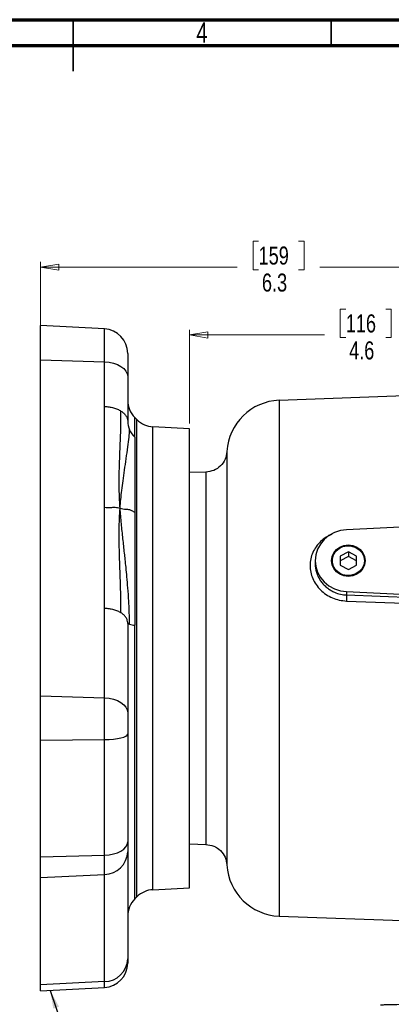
# Model space of a CAD drawing. Header units: inches. Extents: x 0.6 to 16.3, y 0.2 to 11.5.
# Tile 12 of 18: x 8.1 to 10.9, y 4 to 11.5. Entities that reach past the tile are written whole.
import ezdxf

# ---------------------------------------------------------------- set-up
doc = ezdxf.new("R2010")
doc.units = ezdxf.units.IN
doc.header["$MEASUREMENT"] = 0
doc.styles.add('SLDTEXTSTYLE0', font='TXT', dxfattribs={"width": 0.75})
doc.dimstyles.new('SLDDIMSTYLE0', dxfattribs={"dimtxt": 0.137795, "dimasz": 0.14, "dimexe": 0, "dimexo": 0.0625, "dimgap": 0.034449, "dimtad": 0, "dimdec": 1, "dimlfac": 1.5, "dimrnd": 1e-09, "dimzin": 12, "dimdsep": 46, "dimtxsty": 'SLDTEXTSTYLE0', "dimblk1": 'CLOSED', "dimblk2": 'CLOSED', "dimsah": 1, "dimcen": 0.09, "dimadec": 0, "dimazin": 3, "dimtfac": 1, "dimtdec": 1, "dimtofl": 0, "dimtmove": 0, "dimatfit": 3, "dimldrblk": 'CLOSED', "dimfxl": 0, "dimfrac": 2, "dimtolj": 1, "dimtzin": 12, "dimarcsym": 0})
doc.dimstyles.new('SLDDIMSTYLE2', dxfattribs={"dimtxt": 0.18, "dimasz": 0.14, "dimexe": 0, "dimexo": 0.0625, "dimgap": 0, "dimtad": 0, "dimtih": 1, "dimtoh": 1, "dimdec": 0, "dimrnd": 1e-09, "dimzin": 0, "dimdsep": 46, "dimtxsty": 'Standard', "dimsah": 1, "dimcen": 0.09, "dimadec": 0, "dimazin": 0, "dimtfac": 0.14, "dimtdec": 0, "dimtofl": 0, "dimtmove": 0, "dimatfit": 3, "dimfxl": 0, "dimfrac": 2, "dimtolj": 1, "dimtzin": 0, "dimarcsym": 0})

# ---------------------------------------------------------------- blocks, each defined once
blk = doc.blocks.new('_Closed')
at = {"color": 0, "linetype": 'ByBlock', "lineweight": -2}
for p, q in [((-1, 0.166667), (0, 0)), ((-1, 0.166667), (-1, -0.166667)), ((0, 0), (-1, -0.166667)), ((0, 0), (-1, 0))]:
    blk.add_line(p, q, dxfattribs=at)
blk = doc.blocks.new('_D')
at = {"color": 7, "linetype": 'Continuous', "lineweight": 0}
for p, q in [((9.8789, 9.8035), (9.8369, 9.8035)), ((9.8369, 9.8035), (9.8369, 9.5848)), ((10.1843, 9.8035), (10.2263, 9.8035)), ((10.2263, 9.8035), (10.2263, 9.5848)), ((8.2131, 8.9368), (8.2131, 9.6444)), ((12.3971, 9.6239), (12.3971, 9.6444)), ((8.2131, 9.6051), (9.7161, 9.6051)), ((9.8369, 9.5848), (9.8789, 9.5848)), ((10.2263, 9.5848), (10.1843, 9.5848)), ((12.3971, 9.6051), (10.3472, 9.6051))]:
    blk.add_line(p, q, dxfattribs=at)
at = {"color": 7, "linetype": 'Continuous', "lineweight": 18, "xscale": 0.14, "yscale": 0.14, "rotation": 180.0000000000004}
blk.add_blockref('_Closed', (8.2131, 9.6051), dxfattribs=at)
at = {"color": 7, "linetype": 'Continuous', "lineweight": 18, "xscale": 0.14, "yscale": 0.14}
blk.add_blockref('_Closed', (12.3971, 9.6051), dxfattribs=at)
at = {"color": 7, "linetype": 'Continuous', "lineweight": 18, "char_height": 0.1378, "attachment_point": 1, "style": 'SLDTEXTSTYLE0'}
for s, insert in [('159', (9.8789, 9.7624)), ('6.3', (9.9044, 9.5562))]:
    blk.add_mtext(s, dxfattribs=dict(at, insert=insert))
blk = doc.blocks.new('_D_1')
at = {"color": 7, "linetype": 'Continuous', "lineweight": 0}
for p, q in [((10.5444, 9.285), (10.5024, 9.285)), ((10.5024, 9.285), (10.5024, 9.0662)), ((10.8499, 9.285), (10.8919, 9.285)), ((10.8919, 9.285), (10.8919, 9.0662)), ((9.3518, 8.4099), (9.3518, 9.1259)), ((9.3518, 9.0865), (10.3816, 9.0865)), ((10.5024, 9.0662), (10.5444, 9.0662)), ((10.8919, 9.0662), (10.8499, 9.0662)), ((12.3971, 9.0865), (11.0127, 9.0865))]:
    blk.add_line(p, q, dxfattribs=at)
at = {"color": 7, "linetype": 'Continuous', "lineweight": 18, "xscale": 0.14, "yscale": 0.14, "rotation": 180.0000000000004}
blk.add_blockref('_Closed', (9.3518, 9.0865), dxfattribs=at)
at = {"color": 7, "linetype": 'Continuous', "lineweight": 18, "xscale": 0.14, "yscale": 0.14}
blk.add_blockref('_Closed', (12.3971, 9.0865), dxfattribs=at)
at = {"color": 7, "linetype": 'Continuous', "lineweight": 18, "char_height": 0.1378, "attachment_point": 1, "style": 'SLDTEXTSTYLE0'}
for s, insert in [('116', (10.5444, 9.2439)), ('4.6', (10.5699, 9.0377))]:
    blk.add_mtext(s, dxfattribs=dict(at, insert=insert))

msp = doc.modelspace()

# ---------------------------------------------------------------- linework, layer by layer
at = {"color": 7, "linetype": 'Continuous', "lineweight": 70}
for p, q in [((0.5906, 11.4961), (16.3386, 11.4961)), ((0.7874, 11.2992), (16.1417, 11.2992))]:
    msp.add_line(p, q, dxfattribs=at)
at = {"color": 7, "linetype": 'Continuous', "lineweight": 35}
for p, q in [((8.4646, 11.4961), (8.4646, 11.1024)), ((8.4646, 11.2992), (8.4646, 11.4961)), ((10.4331, 11.2992), (10.4331, 11.4961))]:
    msp.add_line(p, q, dxfattribs=at)
at = {"color": 7, "linetype": 'Continuous', "lineweight": 25}
for p, q in [((8.7029, 9.1327), (8.2131, 9.1584)), ((8.2131, 8.8975), (8.2131, 9.1584)), ((8.2131, 8.8975), (8.7029, 8.8819)), ((8.2131, 6.3286), (8.2131, 8.8975)), ((8.7029, 8.5404), (8.7029, 8.8819)), ((8.8798, 8.9463), (8.8798, 8.769)), ((8.8798, 8.769), (8.8798, 8.4274)), ((12.3971, 8.6696), (10.036, 8.5871)), ((8.7029, 7.7697), (8.7029, 8.5404)), ((8.9507, 8.4396), (8.9344, 8.4558)), ((9.3518, 8.3705), (9.0729, 8.3851)), ((9.3518, 5.9308), (9.3518, 8.3705)), ((9.478, 8.0388), (9.3518, 8.0344)), ((8.7029, 6.999), (8.7029, 7.7697)), ((12.3971, 7.6882), (10.5505, 7.5978)), ((10.5638, 7.429), (10.5013, 7.3954)), ((10.5013, 7.3954), (10.5013, 7.328)), ((10.5638, 7.3932), (10.5013, 7.3595)), ((10.6263, 7.3954), (10.5638, 7.429)), ((10.5638, 7.429), (10.5638, 7.3932)), ((10.6263, 7.3595), (10.5638, 7.3932)), ((10.6263, 7.328), (10.6263, 7.3954)), ((10.3104, 7.3617), (10.3104, 7.3398)), ((10.5013, 7.328), (10.5638, 7.2943)), ((10.5638, 7.2943), (10.6263, 7.328)), ((10.5505, 7.1255), (12.0167, 7.0537)), ((10.5505, 7.1255), (10.5505, 7.0995)), ((10.5505, 7.0995), (11.3432, 7.0685)), ((8.7029, 6.313), (8.7029, 6.999)), ((10.5498, 7.0534), (11.3425, 7.0231)), ((8.8798, 6.886), (8.8798, 6.2001)), ((8.2131, 6.3286), (8.7029, 6.313)), ((8.2131, 5.9889), (8.2131, 6.3286)), ((8.7029, 5.9947), (8.7029, 6.313)), ((8.8798, 6.2001), (8.8798, 6.0366)), ((8.2131, 5.9889), (8.7029, 5.9947)), ((8.2131, 5.0974), (8.2131, 5.9889)), ((8.7029, 5.1114), (8.7029, 5.9947)), ((9.3518, 4.862), (9.3518, 5.9308)), ((9.3518, 5.1982), (9.478, 5.1937)), ((8.8798, 5.1372), (8.8798, 4.318)), ((8.2131, 5.0974), (8.7029, 5.1114)), ((8.2131, 4.9401), (8.2131, 5.0974)), ((8.7029, 4.9639), (8.7029, 5.1114)), ((8.2131, 4.9401), (8.7029, 4.9639)), ((8.2131, 4.1209), (8.2131, 4.9401)), ((8.7029, 4.1447), (8.7029, 4.9639)), ((9.0729, 4.8474), (9.3518, 4.862)), ((8.9344, 4.7767), (8.9507, 4.793)), ((10.036, 4.6454), (11.0459, 4.6101)), ((8.8798, 4.318), (8.8798, 4.2862)), ((8.7029, 4.1447), (8.2131, 4.1209)), ((8.2131, 4.0741), (8.2131, 4.1209)), ((8.2131, 4.0741), (8.7029, 4.0998))]:
    msp.add_line(p, q, dxfattribs=at)
at = {"color": 8, "linetype": 'Continuous', "lineweight": 25}
for p, q in [((8.7029, 8.8819), (8.7029, 9.1327)), ((10.036, 8.5871), (10.036, 6.6163)), ((8.9344, 8.3062), (8.9344, 8.4558)), ((8.9507, 5.9038), (8.9507, 8.4396)), ((9.0729, 5.9251), (9.0729, 8.3851)), ((8.9344, 4.7767), (8.9344, 6.868)), ((10.036, 6.6163), (10.036, 4.6454)), ((8.9507, 4.793), (8.9507, 5.9038)), ((9.0729, 4.8474), (9.0729, 5.9251)), ((8.7029, 4.0998), (8.7029, 4.1447))]:
    msp.add_line(p, q, dxfattribs=at)
at = {"color": 7, "linetype": 'Continuous', "lineweight": 25, "flags": 128}
for points in [[(8.7029, 8.8819), (8.7379, 8.8788), (8.7713, 8.8717), (8.8018, 8.8609), (8.8285, 8.8468), (8.8503, 8.83), (8.8665, 8.8109), (8.8764, 8.7903), (8.8798, 8.769)], [(10.5505, 7.5978), (10.503, 7.5913), (10.4577, 7.5764), (10.4162, 7.5539), (10.38, 7.5245), (10.3504, 7.4892), (10.3285, 7.4493), (10.315, 7.4063), (10.3104, 7.3617), (10.315, 7.317), (10.3285, 7.274), (10.3504, 7.2342), (10.38, 7.1989), (10.4162, 7.1694), (10.4577, 7.1469), (10.503, 7.1321), (10.5505, 7.1255)], [(10.435, 7.3617), (10.4394, 7.3928), (10.4523, 7.4218), (10.4727, 7.4467), (10.4994, 7.4658), (10.5305, 7.4778), (10.5638, 7.4819), (10.5971, 7.4778), (10.6282, 7.4658), (10.6548, 7.4467), (10.6753, 7.4218), (10.6881, 7.3928), (10.6925, 7.3617), (10.6881, 7.3306), (10.6753, 7.3016), (10.6548, 7.2767), (10.6282, 7.2576), (10.5971, 7.2456), (10.5638, 7.2415), (10.5305, 7.2456), (10.4994, 7.2576), (10.4727, 7.2767), (10.4523, 7.3016), (10.4394, 7.3306), (10.435, 7.3617)], [(10.6862, 7.3617), (10.6816, 7.3308), (10.6684, 7.3023), (10.6473, 7.2782), (10.6201, 7.2602), (10.5887, 7.2498), (10.5554, 7.2477), (10.5228, 7.254), (10.4932, 7.2683), (10.4688, 7.2896), (10.4515, 7.3161), (10.4425, 7.3461), (10.4425, 7.3772), (10.4515, 7.4072), (10.4688, 7.4338), (10.4932, 7.455), (10.5228, 7.4693), (10.5554, 7.4757), (10.5887, 7.4735), (10.6201, 7.4631), (10.6473, 7.4452), (10.6684, 7.421), (10.6816, 7.3925), (10.6862, 7.3617)], [(8.894, 6.8763), (8.8907, 6.8774), (8.8878, 6.8786), (8.8854, 6.8798), (8.8834, 6.881), (8.8818, 6.8823), (8.8807, 6.8835), (8.88, 6.8848), (8.8798, 6.886)], [(8.7029, 6.313), (8.7379, 6.3099), (8.7713, 6.3028), (8.8018, 6.292), (8.8285, 6.2779), (8.8503, 6.2611), (8.8665, 6.242), (8.8764, 6.2214), (8.8798, 6.2001)], [(8.7029, 5.9947), (8.7379, 5.9959), (8.7713, 5.9985), (8.8018, 6.0025), (8.8285, 6.0077), (8.8503, 6.014), (8.8665, 6.0211), (8.8764, 6.0287), (8.8798, 6.0366)], [(8.7029, 5.1114), (8.7379, 5.1142), (8.7713, 5.1206), (8.8018, 5.1302), (8.8285, 5.1429), (8.8503, 5.1581), (8.8665, 5.1752), (8.8764, 5.1937), (8.8798, 5.2129)]]:
    msp.add_lwpolyline(points, dxfattribs=at)
at = {"color": 7, "linetype": 'Continuous', "lineweight": 25}
for centre, radius, start, end in [((8.6931, 8.9463), 0.1867, 0, 87), ((9.0664, 8.5878), 0.1867, 180, 225), ((10.0504, 8.1741), 0.4133, 92, 176.92709), ((9.0827, 8.5715), 0.1867, 225, 267), ((9.0393, 8.4276), 0.1595, 180.06653, 204.36826), ((9.0499, 8.4327), 0.1713, 204.44793, 227.61216), ((8.9627, 7.1089), 0.2426, 253.5429, 263.31052), ((8.7003, 5.1436), 0.1796, 270.83634, 357.97125), ((10.0504, 5.0585), 0.4133, 183.08635, 268), ((9.0827, 4.661), 0.1867, 93, 135), ((9.0664, 4.6447), 0.1867, 135, 180), ((8.7003, 4.3243), 0.1796, 270.83634, 357.97125), ((8.6931, 4.2862), 0.1867, 273, 0)]:
    msp.add_arc(centre, radius, start, end, dxfattribs=at)
for points in [[(8.7029, 8.5404), (8.7146, 8.5396), (8.7382, 8.5381), (8.7717, 8.5307), (8.8027, 8.52), (8.8199, 8.5102), (8.8285, 8.5053)], [(8.8285, 8.5053), (8.8362, 8.4998), (8.8515, 8.4889), (8.8674, 8.4695), (8.8778, 8.4489), (8.8791, 8.4346), (8.8798, 8.4274)], [(8.9344, 8.3062), (8.9344, 8.2724), (8.9344, 8.2048), (8.9344, 8.0695), (8.9344, 7.9136), (8.9344, 7.7918), (8.9344, 7.7309)], [(8.9344, 7.7309), (8.9344, 7.6665), (8.9344, 7.5377), (8.9344, 7.3243), (8.9344, 7.1008), (8.9344, 6.9456), (8.9344, 6.868)], [(8.7029, 6.999), (8.7146, 6.9982), (8.7382, 6.9967), (8.7717, 6.9893), (8.8027, 6.9787), (8.8199, 6.9688), (8.8285, 6.9639)], [(8.8798, 6.886), (8.8791, 6.8932), (8.8778, 6.9075), (8.8674, 6.9282), (8.8515, 6.9475), (8.8362, 6.9584), (8.8285, 6.9639)]]:
    msp.add_open_spline(points, degree=3, dxfattribs=at)
for points, knots in [([(8.8216, 7.7628), (8.8203, 7.7839), (8.8176, 7.8268), (8.8154, 7.8914), (8.8145, 7.9603), (8.8153, 8.0283), (8.8168, 8.0842), (8.8183, 8.1299), (8.82, 8.1738), (8.8223, 8.2296), (8.8247, 8.2899), (8.8267, 8.3524), (8.8279, 8.4096), (8.8285, 8.4612), (8.8285, 8.4918), (8.8285, 8.5053)], [0, 0, 0, 0, 0.080821, 0.165044, 0.256489, 0.359621, 0.445907, 0.489666, 0.550169, 0.6288, 0.721422, 0.798294, 0.881135, 0.947705, 1, 1, 1, 1]), ([(8.8216, 7.7628), (8.8234, 7.7854), (8.8271, 7.8319), (8.8349, 7.9017), (8.8446, 7.9762), (8.8562, 8.0579), (8.869, 8.1453), (8.8812, 8.2314), (8.891, 8.3067), (8.893, 8.3437), (8.894, 8.3618)], [0, 0, 0, 0, 0.08995, 0.184851, 0.290216, 0.412006, 0.553222, 0.708376, 0.857456, 1, 1, 1, 1]), ([(9.6377, 8.1963), (9.6344, 8.1759), (9.6277, 8.1349), (9.5904, 8.0839), (9.5386, 8.0475), (9.4976, 8.0417), (9.4771, 8.0387)], [0, 0, 0, 0, 0.249993, 0.499985, 0.749992, 1, 1, 1, 1]), ([(8.7029, 7.7697), (8.7187, 7.769), (8.7457, 7.7677), (8.7863, 7.7714), (8.8093, 7.7658), (8.8216, 7.7628)], [0, 0, 0, 0, 0.394946, 0.674849, 1, 1, 1, 1]), ([(8.8285, 6.9639), (8.8283, 7.0056), (8.8279, 7.092), (8.8233, 7.2282), (8.8182, 7.3637), (8.815, 7.4869), (8.8145, 7.5916), (8.8166, 7.6819), (8.82, 7.7365), (8.8216, 7.7628)], [0, 0, 0, 0, 0.162129, 0.335401, 0.509222, 0.659198, 0.785697, 0.896444, 1, 1, 1, 1]), ([(8.894, 6.8763), (8.8938, 6.8895), (8.8934, 6.9223), (8.8916, 6.9814), (8.8878, 7.0614), (8.8815, 7.1494), (8.8742, 7.235), (8.8673, 7.3072), (8.8611, 7.3676), (8.8534, 7.4407), (8.8433, 7.5322), (8.8308, 7.6474), (8.8248, 7.7234), (8.8216, 7.7628)], [0, 0, 0, 0, 0.040825, 0.101672, 0.183793, 0.29171, 0.38372, 0.464764, 0.532616, 0.588215, 0.715009, 0.852035, 1, 1, 1, 1]), ([(8.8216, 7.7628), (8.8288, 7.7608), (8.8438, 7.7566), (8.8665, 7.7558), (8.8898, 7.7538), (8.9123, 7.7447), (8.9264, 7.736), (8.9344, 7.7309)], [0, 0, 0, 0, 0.183052, 0.38406, 0.527603, 0.728039, 1, 1, 1, 1]), ([(10.5505, 7.0995), (10.5506, 7.0973), (10.5508, 7.093), (10.5508, 7.0814), (10.5504, 7.0677), (10.55, 7.0582), (10.5498, 7.0534)], [0, 0, 0, 0, 0.250008, 0.499996, 0.750007, 1, 1, 1, 1]), ([(8.8798, 6.0366), (8.8798, 5.964), (8.8798, 5.8188), (8.8798, 5.6084), (8.8798, 5.4045), (8.8798, 5.2768), (8.8798, 5.2129)], [0, 0, 0, 0, 0.249888, 0.499963, 0.749966, 1, 1, 1, 1]), ([(8.8798, 5.2129), (8.8798, 5.1967), (8.8798, 5.1643), (8.8798, 5.1462), (8.8798, 5.1372)], [0, 0, 0, 0, 0.499914, 1, 1, 1, 1]), ([(9.4771, 5.1937), (9.4976, 5.1908), (9.5386, 5.1849), (9.5904, 5.1486), (9.6277, 5.0975), (9.6344, 5.0566), (9.6377, 5.0361)], [0, 0, 0, 0, 0.250001, 0.500005, 0.75, 1, 1, 1, 1]), ([(10.8094, 3.9679), (10.8122, 3.968), (10.8177, 3.9682), (10.8618, 3.9693), (10.9305, 3.9711), (11.0238, 3.9736), (11.1378, 3.9765), (11.2686, 3.98), (11.4113, 3.9837), (11.5112, 3.9863), (11.5612, 3.9876)], [0, 0, 0, 0, 0.12498, 0.249964, 0.374949, 0.499947, 0.624948, 0.749961, 0.874973, 1, 1, 1, 1])]:
    msp.add_open_spline(points, degree=3, knots=knots, dxfattribs=at)
at = {"color": 8, "linetype": 'Continuous', "lineweight": 25}
for points, knots in [([(9.6377, 8.1963), (9.6377, 8.1962), (9.6377, 8.196), (9.6377, 8.1934), (9.6377, 8.1876), (9.6377, 8.1791), (9.6377, 8.1701), (9.6377, 8.1592), (9.6377, 8.144), (9.6377, 8.123), (9.6377, 8.0997), (9.6377, 8.0759), (9.6377, 8.0502), (9.6377, 8.0179), (9.6377, 7.9783), (9.6377, 7.9321), (9.6377, 7.8847), (9.6377, 7.8396), (9.6377, 7.7917), (9.6377, 7.7337), (9.6377, 7.666), (9.6377, 7.5973), (9.6377, 7.5308), (9.6377, 7.4741), (9.6377, 7.4258), (9.6377, 7.3875), (9.6377, 7.3501), (9.6377, 7.3118), (9.6377, 7.2695), (9.6377, 7.2037), (9.6377, 7.1246), (9.6377, 7.0413), (9.6377, 6.9662), (9.6377, 6.9068), (9.6377, 6.8558), (9.6377, 6.822), (9.6377, 6.7881), (9.6377, 6.7541), (9.6377, 6.7201), (9.6377, 6.686), (9.6377, 6.6519), (9.6377, 6.623), (9.6377, 6.5819), (9.6377, 6.5203), (9.6377, 6.4407), (9.6377, 6.3614), (9.6377, 6.2903), (9.6377, 6.2201), (9.6377, 6.1502), (9.6377, 6.081), (9.6377, 6.0216), (9.6377, 5.9719), (9.6377, 5.9317), (9.6377, 5.892), (9.6377, 5.8528), (9.6377, 5.8143), (9.6377, 5.7764), (9.6377, 5.7454), (9.6377, 5.7178), (9.6377, 5.6879), (9.6377, 5.6468), (9.6377, 5.6014), (9.6377, 5.5599), (9.6377, 5.527), (9.6377, 5.4587), (9.6377, 5.3597), (9.6377, 5.2445), (9.6377, 5.1768), (9.6377, 5.1406), (9.6377, 5.127), (9.6377, 5.1144), (9.6377, 5.1016), (9.6377, 5.0872), (9.6377, 5.0745), (9.6377, 5.0653), (9.6377, 5.0584), (9.6377, 5.0518), (9.6377, 5.0448), (9.6377, 5.0394), (9.6377, 5.0368), (9.6377, 5.036), (9.6377, 5.0361), (9.6377, 5.0361)], [0, 0, 0, 0, 0.00774, 0.020069, 0.035481, 0.04841, 0.05888, 0.068147, 0.081628, 0.098202, 0.113542, 0.124539, 0.137561, 0.152332, 0.168852, 0.187122, 0.205124, 0.218393, 0.231381, 0.249649, 0.269495, 0.287517, 0.303714, 0.319651, 0.328819, 0.337987, 0.346375, 0.354534, 0.363964, 0.374667, 0.397891, 0.414963, 0.4272, 0.444707, 0.451586, 0.458464, 0.465343, 0.472222, 0.4791, 0.485979, 0.492857, 0.499736, 0.503408, 0.517736, 0.53697, 0.551679, 0.566112, 0.580647, 0.595271, 0.609984, 0.624787, 0.633722, 0.642657, 0.651592, 0.660527, 0.669462, 0.678397, 0.687332, 0.691812, 0.698515, 0.709496, 0.722719, 0.733756, 0.742797, 0.74984, 0.791486, 0.833132, 0.874779, 0.88353, 0.892282, 0.898523, 0.907079, 0.918108, 0.930616, 0.939858, 0.945643, 0.953838, 0.965331, 0.97881, 0.990365, 0.999856, 1, 1, 1, 1]), ([(9.4771, 8.0387), (9.4771, 8.0364), (9.4771, 8.0317), (9.4771, 7.9939), (9.4771, 7.9343), (9.4771, 7.8517), (9.4771, 7.748), (9.4771, 7.625), (9.4771, 7.4847), (9.4771, 7.3295), (9.4771, 7.1622), (9.4771, 6.9855), (9.4771, 6.8025), (9.4771, 6.6163), (9.4771, 6.4301), (9.4771, 6.247), (9.4771, 6.0703), (9.4771, 5.903), (9.4771, 5.7478), (9.4771, 5.6075), (9.4771, 5.4845), (9.4771, 5.3808), (9.4771, 5.2984), (9.4771, 5.2378), (9.4771, 5.2038), (9.4771, 5.1897), (9.4771, 5.1938), (9.4771, 5.1938)], [0, 0, 0, 0, 0.041561, 0.083231, 0.124902, 0.166572, 0.208243, 0.249914, 0.291584, 0.333255, 0.374925, 0.416596, 0.458267, 0.499937, 0.541608, 0.583278, 0.624949, 0.666619, 0.70829, 0.749961, 0.791631, 0.833302, 0.874972, 0.916643, 0.958313, 0.999984, 1, 1, 1, 1]), ([(10.4367, 7.5623), (10.4223, 7.5554), (10.3915, 7.5408), (10.3513, 7.5089), (10.3167, 7.4698), (10.2912, 7.425), (10.2754, 7.3765), (10.2701, 7.3257), (10.2754, 7.2745), (10.2911, 7.2247), (10.3167, 7.1783), (10.3511, 7.137), (10.3933, 7.1025), (10.4416, 7.0762), (10.4944, 7.0585), (10.5313, 7.0551), (10.5498, 7.0534)], [0, 0, 0, 0, 0.063865, 0.136098, 0.20808, 0.279858, 0.351425, 0.42286, 0.494323, 0.565822, 0.637642, 0.709631, 0.781837, 0.854449, 0.927098, 1, 1, 1, 1]), ([(10.3104, 7.3398), (10.3108, 7.3303), (10.3115, 7.3107), (10.3176, 7.281), (10.3275, 7.252), (10.3414, 7.2239), (10.3586, 7.198), (10.3802, 7.1732), (10.4048, 7.1515), (10.4311, 7.1338), (10.4635, 7.1174), (10.503, 7.1039), (10.5349, 7.1009), (10.5505, 7.0995)], [0, 0, 0, 0, 0.0796745, 0.1629999, 0.2497565, 0.3299638, 0.4166408, 0.5000247, 0.5924093, 0.6757985, 0.7501969, 0.8780008, 1, 1, 1, 1])]:
    msp.add_open_spline(points, degree=3, knots=knots, dxfattribs=at)

# ---------------------------------------------------------------- texts
at = {"color": 7, "linetype": 'Continuous', "lineweight": 0, "insert": (9.4472, 11.476), "char_height": 0.1562, "attachment_point": 2, "style": 'SLDTEXTSTYLE0'}
msp.add_mtext('4', dxfattribs=at)

# ---------------------------------------------------------------- dimensions: what is measured, and where the dimension line sits
at = {"color": 7, "linetype": 'Continuous', "lineweight": 18}
for base, p2, picture, middle in [((8.2131, 9.6051), (8.2131, 8.8975), '_D', (10.0316, 9.6051)), ((9.3518, 9.0865), (9.3518, 8.3705), '_D_1', (10.6971, 9.0865))]:
    dim = msp.add_linear_dim(base=base, p1=(12.3971, 9.5846), p2=p2, dimstyle='SLDDIMSTYLE0', dxfattribs=at)
    dim.commit()
    dim.dimension.update_dxf_attribs({"geometry": picture, "text_midpoint": middle, "dimtype": 160})

# ---------------------------------------------------------------- leaders
at = {"color": 7, "linetype": 'Continuous', "lineweight": 0}
msp.add_leader([(8.2887, 4.0781), (8.5813, 3.2173)], dimstyle='SLDDIMSTYLE2', dxfattribs=at)

doc.saveas('drawing.dxf')
